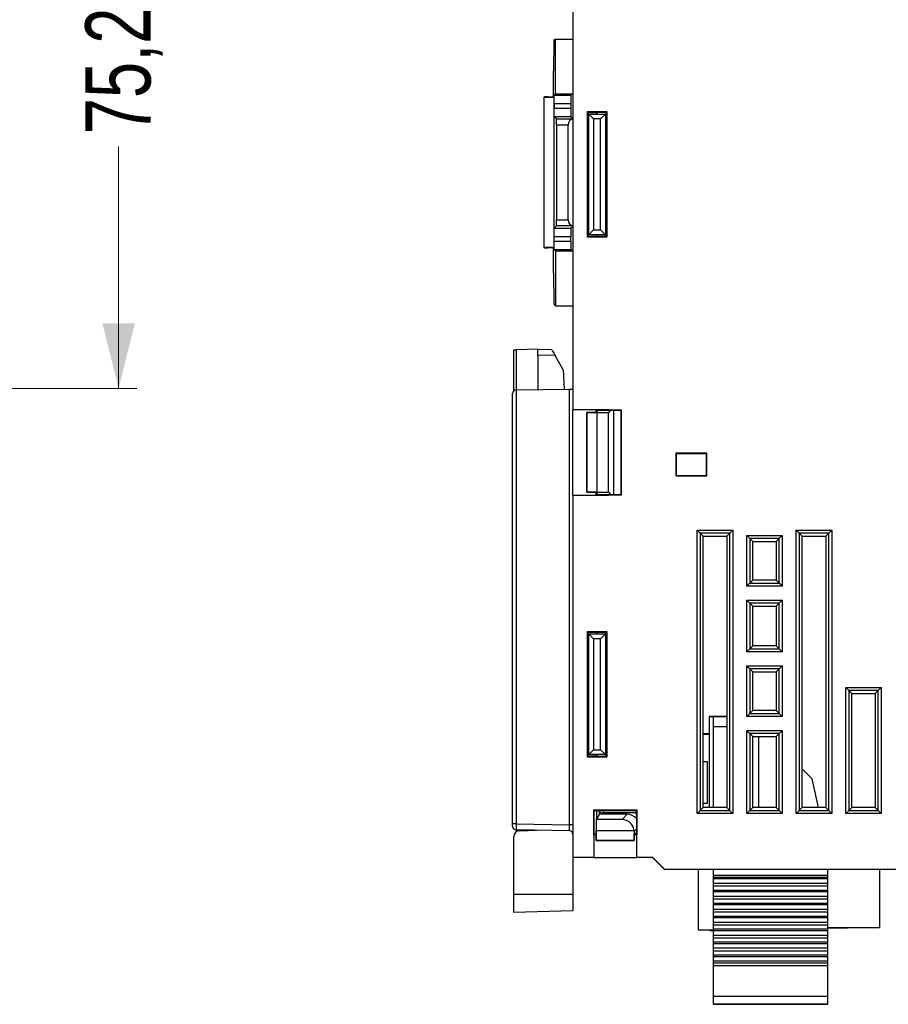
# Model space of a CAD drawing. Header units: millimetres. Extents: x 0 to 840, y 0 to 594.
# Tile 67 of 77: x 437 to 509, y 257 to 338. Entities that reach past the tile are written whole.
import ezdxf

# ---------------------------------------------------------------- set-up
doc = ezdxf.new("R2010")
doc.units = ezdxf.units.MM
doc.header["$LTSCALE"] = 2
doc.linetypes.add('SLD-Solid', pattern=[0])
doc.styles.add('SLDTEXTSTYLE2', font='ARIALN.TTF', dxfattribs={"width": 0.87})
doc.dimstyles.new('SLDDIMSTYLE0', dxfattribs={"dimtxt": 5.4, "dimasz": 5.4, "dimexe": 0, "dimexo": 0.0625, "dimgap": 1.35, "dimtad": 0, "dimdec": 1, "dimrnd": 1e-09, "dimzin": 12, "dimdsep": 46, "dimtxsty": 'SLDTEXTSTYLE2', "dimsah": 1, "dimcen": 0.09, "dimadec": 0, "dimazin": 3, "dimtfac": 1, "dimtdec": 3, "dimtofl": 0, "dimtmove": 0, "dimatfit": 3, "dimfxl": 1, "dimfrac": 2, "dimtolj": 1, "dimtzin": 12, "dimarcsym": 0})

# ---------------------------------------------------------------- blocks, each defined once
blk = doc.blocks.new('_D_4')
at = {"color": 1, "linetype": 'SLD-Solid', "lineweight": 18}
for p, q in [((406.657, 382.693), (446.889, 382.693)), ((445.389, 382.693), (445.389, 362.678)), ((441.189, 358.622), (441.189, 360.143)), ((441.189, 360.143), (449.589, 360.143)), ((449.589, 360.143), (449.589, 358.622)), ((441.189, 343.397), (441.189, 341.875)), ((449.589, 341.875), (449.589, 343.397)), ((441.189, 341.875), (449.589, 341.875)), ((445.389, 307.483), (445.389, 327.498)), ((418.528, 307.483), (446.889, 307.483))]:
    blk.add_line(p, q, dxfattribs=at)
for points in [[(445.389, 382.693), (444.039, 377.293), (446.739, 377.293)], [(445.389, 307.483), (446.739, 312.883), (444.039, 312.883)]]:
    blk.add_solid(points, dxfattribs=at)
at = {"color": 1, "linetype": 'SLD-Solid', "lineweight": 18, "char_height": 5.4, "attachment_point": 1, "rotation": 90, "style": 'SLDTEXTSTYLE2'}
for s, insert in [('2,961', (442.628, 343.397)), ('75,2', (442.628, 328.511))]:
    blk.add_mtext(s, dxfattribs=dict(at, insert=insert))

msp = doc.modelspace()

# ---------------------------------------------------------------- linework, layer by layer
at = {"color": 7, "linetype": 'SLD-Solid', "lineweight": 25}
for p, q in [((482.984, 344.654), (482.984, 305.732)), ((481.54, 336.383), (481.415, 336.258)), ((481.54, 331.857), (481.54, 336.383)), ((481.54, 336.383), (482.984, 336.383)), ((481.415, 336.258), (481.371, 333.714)), ((481.371, 331.607), (481.371, 333.714)), ((480.599, 331.581), (480.62, 331.602)), ((480.599, 319.133), (480.599, 331.581)), ((480.599, 331.581), (481.397, 331.581)), ((480.92, 331.607), (481.371, 331.607)), ((481.397, 331.581), (481.371, 331.607)), ((481.397, 331.581), (481.397, 319.133)), ((481.423, 331.028), (481.436, 331.752)), ((481.54, 331.857), (481.436, 331.752)), ((481.436, 331.752), (482.82, 331.752)), ((481.54, 331.857), (482.925, 331.857)), ((482.82, 331.752), (482.808, 331.028)), ((482.925, 331.857), (482.82, 331.752)), ((482.925, 331.857), (482.984, 331.857)), ((481.423, 331.028), (481.423, 330.674)), ((482.808, 331.028), (481.423, 331.028)), ((481.436, 329.962), (481.423, 330.674)), ((481.423, 330.674), (482.808, 330.674)), ((482.808, 331.028), (482.808, 330.674)), ((482.808, 330.674), (482.821, 329.962)), ((481.624, 329.773), (481.436, 329.962)), ((482.821, 329.962), (481.436, 329.962)), ((482.984, 329.798), (482.821, 329.962)), ((484.201, 330.381), (485.778, 330.382)), ((484.201, 320.005), (484.201, 330.381)), ((484.201, 330.381), (484.234, 330.343)), ((484.234, 320.043), (484.234, 330.343)), ((484.234, 330.343), (485.734, 330.343)), ((484.279, 320.193), (484.279, 330.193)), ((484.279, 330.193), (484.288, 330.185)), ((484.279, 330.193), (484.927, 330.193)), ((484.288, 320.201), (484.288, 330.185)), ((484.288, 330.185), (484.691, 329.781)), ((484.288, 330.185), (485.671, 330.185)), ((485.017, 330.343), (484.927, 330.193)), ((484.927, 330.343), (484.927, 330.193)), ((485.671, 330.185), (485.268, 329.781)), ((485.734, 330.247), (485.671, 330.185)), ((485.671, 330.185), (485.671, 320.201)), ((485.778, 330.382), (485.734, 330.343)), ((485.734, 330.343), (485.734, 320.043)), ((485.778, 330.382), (485.778, 320.004)), ((481.633, 329.273), (481.633, 321.441)), ((482.599, 329.273), (481.633, 329.273)), ((482.599, 321.441), (482.599, 329.273)), ((484.691, 329.781), (484.691, 320.605)), ((485.268, 329.781), (484.691, 329.781)), ((485.268, 320.605), (485.268, 329.781)), ((481.624, 320.941), (481.436, 320.752)), ((481.633, 321.441), (482.599, 321.441)), ((482.82, 320.752), (482.984, 320.916)), ((481.423, 320.028), (481.436, 320.752)), ((481.423, 319.674), (481.423, 320.028)), ((482.808, 320.028), (481.423, 320.028)), ((481.436, 320.752), (482.82, 320.752)), ((482.82, 320.752), (482.808, 320.028)), ((482.808, 319.674), (482.808, 320.028)), ((484.201, 320.005), (484.234, 320.043)), ((485.734, 320.043), (484.234, 320.043)), ((484.279, 320.193), (484.288, 320.201)), ((484.927, 320.193), (484.279, 320.193)), ((484.691, 320.605), (484.288, 320.201)), ((485.671, 320.201), (484.288, 320.201)), ((484.691, 320.605), (485.268, 320.605)), ((484.927, 320.193), (485.017, 320.043)), ((484.927, 320.193), (484.927, 320.043)), ((485.268, 320.605), (485.671, 320.201)), ((485.734, 320.139), (485.671, 320.201)), ((485.778, 320.004), (485.734, 320.043)), ((481.436, 318.962), (481.423, 319.674)), ((481.423, 319.674), (482.808, 319.674)), ((482.808, 319.674), (482.821, 318.962)), ((485.778, 320.004), (484.201, 320.005)), ((481.397, 319.133), (480.599, 319.133)), ((480.599, 319.133), (480.62, 319.112)), ((481.371, 319.107), (480.92, 319.107)), ((481.397, 319.133), (481.371, 319.107)), ((481.371, 317.045), (481.371, 319.107)), ((481.54, 318.857), (481.436, 318.962)), ((482.821, 318.962), (481.436, 318.962)), ((481.54, 318.857), (481.54, 314.331)), ((481.54, 318.857), (482.925, 318.857)), ((482.925, 318.857), (482.821, 318.962)), ((482.925, 318.857), (482.984, 318.857)), ((481.371, 317.045), (481.415, 314.457)), ((481.415, 314.457), (481.54, 314.331)), ((481.54, 314.331), (482.984, 314.331)), ((478.084, 307.284), (478.084, 310.676)), ((480.084, 310.746), (478.279, 310.683)), ((480.084, 310.746), (481.212, 310.716)), ((480.084, 310.246), (480.084, 310.746)), ((480.084, 310.246), (480.084, 307.392)), ((481.505, 310.209), (480.084, 310.246)), ((482.183, 309.035), (481.505, 310.209)), ((482.183, 309.035), (482.267, 307.43)), ((477.984, 271.475), (477.984, 307.061)), ((478.279, 307.361), (482.689, 307.438)), ((478.279, 307.361), (478.279, 271.475)), ((482.689, 271.398), (482.689, 307.438)), ((485.94, 305.732), (482.984, 305.732)), ((482.984, 305.732), (482.984, 305.718)), ((485.927, 305.718), (482.984, 305.718)), ((482.984, 298.668), (482.984, 305.718)), ((484.929, 305.486), (484.134, 305.486)), ((484.135, 305.486), (484.134, 305.486)), ((484.134, 305.486), (484.134, 298.9)), ((484.135, 298.9), (484.135, 305.486)), ((484.135, 305.486), (484.968, 305.483)), ((484.912, 305.718), (485.927, 305.718)), ((484.912, 305.486), (484.912, 305.718)), ((484.929, 305.486), (484.929, 305.493)), ((484.934, 305.5), (485.049, 305.693)), ((484.934, 305.693), (486.934, 305.693)), ((484.968, 305.483), (484.968, 298.903)), ((485.918, 305.483), (484.968, 305.483)), ((485.918, 305.483), (486.127, 305.693)), ((485.918, 298.903), (485.918, 305.483)), ((485.927, 305.718), (485.94, 305.732)), ((485.94, 305.732), (486.978, 305.732)), ((486.351, 305.693), (486.351, 298.693)), ((486.934, 305.693), (486.934, 298.693)), ((486.978, 305.732), (486.978, 298.654)), ((494.072, 302.131), (491.496, 302.131)), ((491.496, 302.131), (491.496, 300.255)), ((491.534, 302.093), (491.496, 302.131)), ((494.033, 302.092), (494.072, 302.131)), ((494.072, 300.255), (494.072, 302.131)), ((494.033, 302.092), (491.534, 302.093)), ((491.534, 302.093), (491.534, 302.08)), ((491.555, 301.78), (491.538, 301.831)), ((491.56, 300.905), (491.56, 301.481)), ((494.007, 301.48), (494.007, 300.906)), ((494.029, 301.831), (494.012, 301.78)), ((494.033, 302.08), (494.033, 302.092)), ((491.555, 300.606), (491.538, 300.555)), ((494.029, 300.555), (494.012, 300.606)), ((491.534, 300.293), (491.496, 300.255)), ((491.496, 300.255), (494.072, 300.255)), ((491.534, 300.306), (491.534, 300.293)), ((491.534, 300.293), (494.033, 300.293)), ((494.033, 300.293), (494.033, 300.306)), ((494.033, 300.293), (494.072, 300.255)), ((484.134, 298.9), (484.929, 298.9)), ((484.135, 298.9), (484.134, 298.9)), ((484.968, 298.903), (484.135, 298.9)), ((484.912, 298.668), (484.912, 298.9)), ((484.929, 298.893), (484.929, 298.9)), ((485.049, 298.693), (484.934, 298.886)), ((484.968, 298.903), (485.918, 298.903)), ((485.918, 298.903), (486.127, 298.693)), ((482.984, 298.668), (485.927, 298.668)), ((482.984, 298.668), (482.984, 298.654)), ((482.984, 298.654), (482.984, 268.693)), ((482.984, 298.654), (485.94, 298.654)), ((485.927, 298.668), (484.912, 298.668)), ((486.934, 298.693), (484.934, 298.693)), ((485.927, 298.668), (485.94, 298.654)), ((486.978, 298.654), (485.94, 298.654)), ((493.263, 295.764), (496.205, 295.764)), ((493.263, 272.322), (493.263, 295.764)), ((496.205, 295.764), (496.205, 272.322)), ((501.463, 295.764), (504.405, 295.764)), ((501.463, 272.322), (501.463, 295.764)), ((504.405, 295.764), (504.405, 272.322)), ((493.511, 295.516), (493.511, 272.57)), ((495.957, 295.516), (493.511, 295.516)), ((493.757, 295.269), (493.511, 295.516)), ((493.757, 295.269), (495.71, 295.269)), ((493.757, 272.817), (493.757, 295.269)), ((495.71, 295.269), (495.957, 295.516)), ((495.71, 295.269), (495.71, 272.817)), ((495.957, 272.57), (495.957, 295.516)), ((497.363, 295.339), (500.305, 295.339)), ((497.363, 291.147), (497.363, 295.339)), ((497.611, 295.091), (497.611, 291.395)), ((500.057, 295.091), (497.611, 295.091)), ((497.859, 294.843), (497.611, 295.091)), ((497.859, 291.643), (497.859, 294.843)), ((497.859, 294.843), (499.808, 294.842)), ((499.808, 294.842), (500.057, 295.091)), ((499.808, 294.842), (499.808, 291.644)), ((500.057, 291.395), (500.057, 295.091)), ((500.305, 295.339), (500.305, 291.147)), ((501.711, 295.516), (501.711, 272.57)), ((504.157, 295.516), (501.711, 295.516)), ((501.96, 295.267), (501.711, 295.516)), ((501.96, 295.267), (503.907, 295.266)), ((501.96, 272.819), (501.96, 295.267)), ((503.907, 295.266), (504.157, 295.516)), ((503.907, 295.266), (503.907, 272.82)), ((504.157, 272.57), (504.157, 295.516)), ((497.859, 291.643), (497.611, 291.395)), ((499.808, 291.644), (497.859, 291.643)), ((499.808, 291.644), (500.057, 291.395)), ((500.305, 291.147), (497.363, 291.147)), ((497.611, 291.395), (500.057, 291.395)), ((497.363, 285.697), (497.363, 289.989)), ((497.363, 289.989), (500.305, 289.989)), ((500.305, 289.989), (500.305, 285.697)), ((497.611, 289.741), (497.611, 285.945)), ((500.057, 289.741), (497.611, 289.741)), ((497.859, 289.493), (497.611, 289.741)), ((497.859, 289.493), (499.808, 289.492)), ((497.859, 286.193), (497.859, 289.493)), ((499.808, 289.492), (500.057, 289.741)), ((499.808, 289.492), (499.808, 286.194)), ((500.057, 285.945), (500.057, 289.741)), ((484.201, 287.381), (485.778, 287.382)), ((484.201, 277.005), (484.201, 287.381)), ((484.201, 287.381), (484.234, 287.343)), ((484.234, 277.043), (484.234, 287.343)), ((484.234, 287.343), (485.734, 287.343)), ((484.279, 277.193), (484.279, 287.193)), ((484.279, 287.193), (484.288, 287.185)), ((484.279, 287.193), (484.929, 287.193)), ((484.288, 277.201), (484.288, 287.185)), ((484.691, 286.781), (484.288, 287.185)), ((484.288, 287.185), (485.671, 287.185)), ((484.691, 286.781), (484.691, 277.605)), ((485.268, 286.781), (484.691, 286.781)), ((485.019, 287.343), (484.929, 287.193)), ((484.929, 287.343), (484.929, 287.193)), ((485.671, 287.185), (485.268, 286.781)), ((485.268, 277.605), (485.268, 286.781)), ((485.734, 287.247), (485.671, 287.185)), ((485.671, 287.185), (485.671, 277.201)), ((485.778, 287.382), (485.734, 287.343)), ((485.734, 287.343), (485.734, 277.043)), ((485.778, 287.382), (485.778, 277.004)), ((497.859, 286.193), (497.611, 285.945)), ((497.611, 285.945), (500.057, 285.945)), ((499.808, 286.194), (497.859, 286.193)), ((499.808, 286.194), (500.057, 285.945)), ((500.305, 285.697), (497.363, 285.697)), ((497.363, 284.539), (500.305, 284.539)), ((497.363, 280.347), (497.363, 284.539)), ((497.611, 284.291), (497.611, 280.595)), ((500.057, 284.291), (497.611, 284.291)), ((497.859, 284.043), (497.611, 284.291)), ((499.808, 284.042), (500.057, 284.291)), ((500.057, 280.595), (500.057, 284.291)), ((500.305, 284.539), (500.305, 280.347)), ((497.859, 280.843), (497.859, 284.043)), ((497.859, 284.043), (499.808, 284.042)), ((499.808, 284.042), (499.808, 280.844)), ((505.563, 282.764), (508.505, 282.764)), ((505.563, 272.322), (505.563, 282.764)), ((508.505, 282.764), (508.505, 272.322)), ((508.257, 282.516), (505.811, 282.516)), ((505.811, 282.516), (505.811, 272.57)), ((506.061, 282.265), (505.811, 282.516)), ((506.061, 282.265), (508.006, 282.265)), ((506.061, 272.821), (506.061, 282.265)), ((508.006, 282.265), (508.257, 282.516)), ((508.006, 282.265), (508.006, 272.821)), ((508.257, 272.57), (508.257, 282.516)), ((494.256, 280.36), (494.256, 272.817)), ((495.204, 280.36), (494.256, 280.36)), ((495.71, 280.343), (494.605, 280.343)), ((495.204, 280.36), (495.71, 280.36)), ((495.204, 280.36), (495.71, 280.36)), ((495.204, 280.36), (495.204, 280.343)), ((495.71, 280.36), (495.386, 280.36)), ((500.305, 280.347), (497.363, 280.347)), ((497.859, 280.843), (497.611, 280.595)), ((497.611, 280.595), (500.057, 280.595)), ((499.808, 280.844), (497.859, 280.843)), ((499.808, 280.844), (500.057, 280.595)), ((494.605, 272.817), (494.605, 279.518)), ((494.256, 278.912), (493.757, 278.912)), ((494.256, 278.869), (493.757, 278.869)), ((497.363, 279.189), (500.305, 279.189)), ((497.363, 272.322), (497.363, 279.189)), ((500.057, 278.941), (497.611, 278.941)), ((497.611, 278.941), (497.611, 272.57)), ((497.859, 278.693), (497.611, 278.941)), ((497.859, 278.693), (499.808, 278.692)), ((497.859, 272.818), (497.859, 278.693)), ((498.349, 278.693), (498.349, 272.818)), ((499.808, 278.692), (500.057, 278.941)), ((499.808, 278.692), (499.808, 272.819)), ((500.057, 272.57), (500.057, 278.941)), ((500.305, 279.189), (500.305, 272.322)), ((484.201, 277.005), (484.234, 277.043)), ((485.778, 277.004), (484.201, 277.005)), ((485.734, 277.043), (484.234, 277.043)), ((484.279, 277.193), (484.288, 277.201)), ((484.929, 277.193), (484.279, 277.193)), ((484.691, 277.605), (484.288, 277.201)), ((485.671, 277.201), (484.288, 277.201)), ((484.691, 277.605), (485.268, 277.605)), ((484.929, 277.193), (485.019, 277.043)), ((484.929, 277.193), (484.929, 277.043)), ((485.671, 277.201), (485.268, 277.605)), ((485.734, 277.139), (485.671, 277.201)), ((485.778, 277.004), (485.734, 277.043)), ((493.757, 276.625), (494.088, 276.625)), ((494.088, 276.625), (494.088, 273.15)), ((501.96, 276.034), (502.726, 275.267)), ((502.762, 275.201), (503.268, 272.82)), ((493.757, 272.817), (493.511, 272.57)), ((493.757, 273.192), (494.088, 273.192)), ((494.088, 273.15), (493.757, 273.15)), ((495.71, 272.817), (493.757, 272.817)), ((495.71, 272.817), (495.957, 272.57)), ((497.859, 272.818), (497.611, 272.57)), ((499.808, 272.819), (497.859, 272.818)), ((499.808, 272.819), (500.057, 272.57)), ((501.96, 272.819), (501.711, 272.57)), ((503.907, 272.82), (501.96, 272.819)), ((503.907, 272.82), (504.157, 272.57)), ((506.061, 272.821), (505.811, 272.57)), ((508.006, 272.821), (506.061, 272.821)), ((508.006, 272.821), (508.257, 272.57)), ((484.701, 272.631), (488.278, 272.632)), ((484.701, 270.554), (484.701, 272.631)), ((484.701, 272.631), (484.734, 272.593)), ((484.734, 270.593), (484.734, 272.593)), ((484.734, 272.593), (488.234, 272.593)), ((484.929, 272.593), (484.929, 271.843)), ((484.929, 271.843), (485.182, 272.265)), ((485.182, 272.265), (485.183, 272.517)), ((485.483, 272.393), (485.483, 272.267)), ((488.195, 272.393), (485.483, 272.393)), ((485.483, 272.393), (485.483, 272.393)), ((487.482, 272.267), (485.483, 272.267)), ((487.049, 271.833), (487.482, 272.267)), ((488.213, 272.593), (488.195, 272.431)), ((488.195, 272.431), (488.195, 272.389)), ((488.278, 272.632), (488.234, 272.593)), ((488.234, 272.593), (488.234, 270.593)), ((488.278, 272.632), (488.278, 271.593)), ((496.205, 272.322), (493.263, 272.322)), ((493.511, 272.57), (495.957, 272.57)), ((500.305, 272.322), (497.363, 272.322)), ((497.611, 272.57), (500.057, 272.57)), ((504.405, 272.322), (501.463, 272.322)), ((501.711, 272.57), (504.157, 272.57)), ((508.505, 272.322), (505.563, 272.322)), ((505.811, 272.57), (508.257, 272.57)), ((477.984, 271.275), (477.984, 271.475)), ((478.279, 271.475), (477.984, 271.475)), ((478.279, 271.475), (482.689, 271.398)), ((482.984, 271.398), (482.689, 271.398)), ((484.909, 271.843), (484.909, 270.642)), ((484.919, 271.833), (484.909, 271.843)), ((484.929, 271.843), (484.909, 271.843)), ((484.919, 271.833), (484.919, 270.934)), ((487.049, 271.833), (484.919, 271.833)), ((488.263, 271.58), (488.278, 271.593)), ((488.265, 271.58), (488.263, 271.58)), ((488.263, 271.58), (488.263, 270.567)), ((488.265, 271.58), (488.278, 271.593)), ((488.265, 268.693), (488.265, 271.58)), ((488.278, 268.693), (488.278, 271.593)), ((478.084, 265.648), (478.084, 270.409)), ((482.689, 270.898), (478.279, 270.975)), ((478.571, 270.908), (479.984, 270.945)), ((484.701, 270.554), (484.734, 270.593)), ((484.701, 270.554), (484.714, 270.568)), ((484.701, 270.554), (484.701, 268.693)), ((484.915, 270.568), (484.714, 270.568)), ((484.714, 270.568), (484.714, 268.693)), ((484.915, 270.593), (484.734, 270.593)), ((484.915, 270.642), (484.909, 270.642)), ((484.915, 270.642), (484.915, 270.1)), ((484.916, 270.1), (484.919, 270.934)), ((484.919, 270.934), (488.044, 270.934)), ((488.049, 270.833), (488.052, 270.1)), ((488.059, 270.642), (488.052, 270.642)), ((488.052, 270.1), (488.052, 270.642)), ((488.234, 270.593), (488.052, 270.593)), ((488.263, 270.567), (488.052, 270.567)), ((488.234, 270.747), (488.059, 270.642)), ((488.234, 270.642), (488.059, 270.642)), ((488.263, 270.567), (488.234, 270.593)), ((484.916, 270.1), (484.915, 270.1)), ((484.915, 270.1), (488.052, 270.1)), ((488.052, 270.1), (484.916, 270.1)), ((488.052, 270.1), (488.052, 270.1)), ((484.701, 268.693), (482.984, 268.693)), ((482.984, 268.693), (482.984, 265.648)), ((484.714, 268.693), (484.701, 268.693)), ((484.714, 268.693), (488.265, 268.693)), ((488.278, 268.693), (488.265, 268.693)), ((489.584, 268.693), (488.278, 268.693)), ((489.574, 268.693), (490.574, 267.693)), ((489.584, 268.693), (490.584, 267.693)), ((490.574, 267.693), (490.584, 267.693)), ((556.446, 267.693), (490.584, 267.693)), ((493.377, 262.691), (493.377, 267.693)), ((494.605, 267.204), (494.605, 267.693)), ((504.088, 267.204), (494.605, 267.204)), ((494.605, 267.049), (494.605, 267.204)), ((504.088, 267.204), (504.088, 267.693)), ((504.088, 267.049), (504.088, 267.204)), ((508.351, 267.693), (508.351, 262.891)), ((504.088, 267.049), (494.605, 267.049)), ((494.605, 266.923), (494.605, 267.049)), ((504.088, 266.923), (494.605, 266.923)), ((494.605, 266.577), (494.605, 266.923)), ((494.605, 266.577), (504.088, 266.577)), ((494.605, 266.322), (494.605, 266.577)), ((504.088, 266.322), (494.605, 266.322)), ((494.605, 265.976), (494.605, 266.322)), ((504.088, 266.923), (504.088, 267.049)), ((504.088, 266.577), (504.088, 266.923)), ((504.088, 266.322), (504.088, 266.577)), ((504.088, 265.976), (504.088, 266.322)), ((482.984, 265.648), (478.084, 265.648)), ((478.084, 264.148), (478.084, 265.648)), ((482.984, 265.648), (482.984, 264.276)), ((504.088, 265.976), (494.605, 265.976)), ((494.605, 265.85), (494.605, 265.976)), ((504.088, 265.85), (494.605, 265.85)), ((494.605, 265.504), (494.605, 265.85)), ((494.605, 265.504), (504.088, 265.504)), ((494.605, 265.249), (494.605, 265.504)), ((504.088, 265.85), (504.088, 265.976)), ((504.088, 265.504), (504.088, 265.85)), ((504.088, 265.249), (504.088, 265.504)), ((504.088, 265.249), (494.605, 265.249)), ((494.605, 264.903), (494.605, 265.249)), ((504.088, 264.903), (494.605, 264.903)), ((494.605, 264.777), (494.605, 264.903)), ((504.088, 264.777), (494.605, 264.777)), ((494.605, 264.43), (494.605, 264.777)), ((504.088, 264.903), (504.088, 265.249)), ((504.088, 264.777), (504.088, 264.903)), ((504.088, 264.43), (504.088, 264.777)), ((482.984, 264.276), (478.084, 264.148)), ((494.605, 264.43), (504.088, 264.43)), ((494.605, 264.176), (494.605, 264.43)), ((504.088, 264.176), (494.605, 264.176)), ((504.088, 264.176), (504.088, 264.43)), ((504.088, 263.829), (504.088, 264.176)), ((504.088, 263.829), (494.605, 263.829)), ((494.605, 263.703), (494.605, 263.829)), ((504.088, 263.703), (494.605, 263.703)), ((494.605, 263.357), (494.605, 263.703)), ((494.605, 263.357), (504.088, 263.357)), ((494.605, 263.102), (494.605, 263.357)), ((504.088, 263.102), (494.605, 263.102)), ((494.605, 262.756), (494.605, 263.102)), ((504.088, 263.703), (504.088, 263.829)), ((504.088, 263.357), (504.088, 263.703)), ((504.088, 263.102), (504.088, 263.357)), ((504.088, 262.756), (504.088, 263.102)), ((494.605, 262.691), (493.377, 262.691)), ((494.341, 262.641), (494.341, 262.691)), ((494.605, 262.641), (494.341, 262.641)), ((504.088, 262.756), (494.605, 262.756)), ((494.605, 262.63), (494.605, 262.756)), ((504.088, 262.63), (494.605, 262.63)), ((494.605, 262.284), (494.605, 262.63)), ((494.605, 262.284), (504.088, 262.284)), ((494.605, 262.029), (494.605, 262.284)), ((508.351, 262.891), (504.088, 262.891)), ((505.666, 262.841), (504.088, 262.841)), ((504.088, 262.63), (504.088, 262.756)), ((504.088, 262.284), (504.088, 262.63)), ((504.088, 262.029), (504.088, 262.284)), ((505.715, 262.891), (505.666, 262.841)), ((504.088, 262.029), (494.605, 262.029)), ((494.605, 261.683), (494.605, 262.029)), ((504.088, 261.683), (494.605, 261.683)), ((494.605, 261.557), (494.605, 261.683)), ((504.088, 261.557), (494.605, 261.557)), ((494.605, 261.211), (494.605, 261.557)), ((504.088, 261.683), (504.088, 262.029)), ((504.088, 261.557), (504.088, 261.683)), ((504.088, 261.211), (504.088, 261.557)), ((494.605, 261.211), (504.088, 261.211)), ((494.605, 260.956), (494.605, 261.211)), ((504.088, 260.956), (494.605, 260.956)), ((494.605, 260.61), (494.605, 260.956)), ((504.088, 260.61), (494.605, 260.61)), ((494.605, 260.484), (494.605, 260.61)), ((504.088, 260.956), (504.088, 261.211)), ((504.088, 260.61), (504.088, 260.956)), ((504.088, 260.484), (504.088, 260.61)), ((504.088, 260.484), (494.605, 260.484)), ((494.605, 260.138), (494.605, 260.484)), ((494.605, 260.138), (504.088, 260.138)), ((494.605, 259.943), (494.605, 260.138)), ((504.088, 259.943), (494.605, 259.943)), ((494.605, 259.724), (494.605, 259.943)), ((504.088, 260.138), (504.088, 260.484)), ((504.088, 259.943), (504.088, 260.138)), ((504.088, 259.724), (504.088, 259.943)), ((504.088, 259.724), (494.605, 259.724)), ((494.605, 257.207), (494.605, 259.724)), ((504.088, 257.207), (504.088, 259.724)), ((504.088, 257.207), (494.605, 257.207)), ((494.605, 256.554), (494.605, 257.207)), ((494.605, 256.554), (504.088, 256.554)), ((504.088, 256.554), (494.605, 256.554)), ((504.088, 256.554), (504.088, 257.207))]:
    msp.add_line(p, q, dxfattribs=at)
at = {"color": 8, "linetype": 'SLD-Solid', "lineweight": 25}
for p, q in [((481.624, 329.773), (482.984, 329.773)), ((482.984, 320.941), (481.624, 320.941)), ((478.279, 310.683), (478.279, 307.361)), ((494.605, 279.518), (495.71, 279.518)), ((485.183, 272.517), (485.183, 272.593)), ((485.483, 272.593), (485.483, 272.393)), ((478.279, 270.975), (478.279, 270.805)), ((488.234, 271.018), (488.049, 270.833))]:
    msp.add_line(p, q, dxfattribs=at)
at = {"color": 7, "linetype": 'SLD-Solid', "lineweight": 25, "flags": 128}
for points in [[(478.084, 310.676), (478.088, 310.676), (478.099, 310.676), (478.117, 310.677), (478.141, 310.678), (478.17, 310.679), (478.204, 310.68), (478.24, 310.681), (478.279, 310.683)], [(481.212, 310.716), (481.218, 310.706), (481.235, 310.677), (481.262, 310.631), (481.298, 310.567), (481.343, 310.491), (481.393, 310.403), (481.448, 310.308), (481.505, 310.209)], [(482.689, 307.438), (482.747, 307.439), (482.802, 307.44), (482.853, 307.441), (482.898, 307.441), (482.934, 307.442), (482.962, 307.443), (482.978, 307.443), (482.984, 307.443)], [(493.511, 295.516), (493.501, 295.526), (493.484, 295.543), (493.459, 295.567), (493.428, 295.599), (493.392, 295.635), (493.351, 295.676), (493.308, 295.719), (493.263, 295.764)], [(496.205, 295.764), (496.16, 295.719), (496.117, 295.676), (496.076, 295.635), (496.039, 295.599), (496.008, 295.567), (495.984, 295.543), (495.966, 295.526), (495.957, 295.516)], [(501.711, 295.516), (501.701, 295.526), (501.684, 295.543), (501.659, 295.567), (501.628, 295.599), (501.592, 295.635), (501.551, 295.676), (501.508, 295.719), (501.463, 295.764)], [(504.157, 295.516), (504.166, 295.526), (504.184, 295.543), (504.208, 295.567), (504.239, 295.599), (504.276, 295.635), (504.317, 295.676), (504.36, 295.719), (504.405, 295.764)], [(497.611, 295.091), (497.601, 295.101), (497.584, 295.118), (497.559, 295.142), (497.528, 295.174), (497.492, 295.21), (497.451, 295.251), (497.408, 295.294), (497.363, 295.339)], [(500.057, 295.091), (500.066, 295.101), (500.084, 295.118), (500.108, 295.142), (500.139, 295.174), (500.176, 295.21), (500.217, 295.251), (500.26, 295.294), (500.305, 295.339)], [(497.363, 291.147), (497.408, 291.192), (497.451, 291.235), (497.492, 291.276), (497.528, 291.312), (497.559, 291.343), (497.584, 291.368), (497.601, 291.385), (497.611, 291.395)], [(500.305, 291.147), (500.26, 291.192), (500.217, 291.235), (500.176, 291.276), (500.139, 291.312), (500.108, 291.343), (500.084, 291.368), (500.066, 291.385), (500.057, 291.395)], [(497.363, 289.989), (497.408, 289.944), (497.451, 289.901), (497.492, 289.86), (497.528, 289.824), (497.559, 289.792), (497.584, 289.768), (497.601, 289.751), (497.611, 289.741)], [(500.305, 289.989), (500.26, 289.944), (500.217, 289.901), (500.176, 289.86), (500.139, 289.824), (500.108, 289.792), (500.084, 289.768), (500.066, 289.751), (500.057, 289.741)], [(497.611, 285.945), (497.601, 285.935), (497.584, 285.918), (497.559, 285.893), (497.528, 285.862), (497.492, 285.826), (497.451, 285.785), (497.408, 285.742), (497.363, 285.697)], [(500.057, 285.945), (500.066, 285.935), (500.084, 285.918), (500.108, 285.893), (500.139, 285.862), (500.176, 285.826), (500.217, 285.785), (500.26, 285.742), (500.305, 285.697)], [(497.611, 284.291), (497.601, 284.301), (497.584, 284.318), (497.559, 284.342), (497.528, 284.374), (497.492, 284.41), (497.451, 284.451), (497.408, 284.494), (497.363, 284.539)], [(500.057, 284.291), (500.066, 284.301), (500.084, 284.318), (500.108, 284.342), (500.139, 284.374), (500.176, 284.41), (500.217, 284.451), (500.26, 284.494), (500.305, 284.539)], [(505.811, 282.516), (505.801, 282.526), (505.784, 282.543), (505.759, 282.567), (505.728, 282.599), (505.692, 282.635), (505.651, 282.676), (505.608, 282.719), (505.563, 282.764)], [(508.257, 282.516), (508.266, 282.526), (508.284, 282.543), (508.308, 282.567), (508.339, 282.599), (508.376, 282.635), (508.417, 282.676), (508.46, 282.719), (508.505, 282.764)], [(495.204, 280.36), (494.803, 280.36), (494.504, 280.36), (494.318, 280.36), (494.256, 280.36), (494.318, 280.36), (494.504, 280.36), (494.803, 280.36), (495.204, 280.36)], [(494.605, 279.518), (494.605, 279.776), (494.605, 280.003), (494.605, 280.181), (494.605, 280.297), (494.605, 280.342), (494.605, 280.343)], [(495.71, 280.36), (495.516, 280.36), (495.386, 280.36), (495.516, 280.36), (495.71, 280.36)], [(497.363, 280.347), (497.408, 280.392), (497.451, 280.435), (497.492, 280.476), (497.528, 280.512), (497.559, 280.543), (497.584, 280.568), (497.601, 280.585), (497.611, 280.595)], [(500.305, 280.347), (500.26, 280.392), (500.217, 280.435), (500.176, 280.476), (500.139, 280.512), (500.108, 280.543), (500.084, 280.568), (500.066, 280.585), (500.057, 280.595)], [(497.611, 278.941), (497.601, 278.951), (497.584, 278.968), (497.559, 278.992), (497.528, 279.024), (497.492, 279.06), (497.451, 279.101), (497.408, 279.144), (497.363, 279.189)], [(500.057, 278.941), (500.066, 278.951), (500.084, 278.968), (500.108, 278.992), (500.139, 279.024), (500.176, 279.06), (500.217, 279.101), (500.26, 279.144), (500.305, 279.189)], [(488.223, 272.593), (488.195, 272.389), (488.234, 272.15)], [(493.511, 272.57), (493.501, 272.56), (493.484, 272.543), (493.459, 272.518), (493.428, 272.487), (493.392, 272.451), (493.351, 272.41), (493.308, 272.367), (493.263, 272.322)], [(496.205, 272.322), (496.16, 272.367), (496.117, 272.41), (496.076, 272.451), (496.039, 272.487), (496.008, 272.518), (495.984, 272.543), (495.966, 272.56), (495.957, 272.57)], [(497.363, 272.322), (497.408, 272.367), (497.451, 272.41), (497.492, 272.451), (497.528, 272.487), (497.559, 272.518), (497.584, 272.543), (497.601, 272.56), (497.611, 272.57)], [(500.305, 272.322), (500.26, 272.367), (500.217, 272.41), (500.176, 272.451), (500.139, 272.487), (500.108, 272.518), (500.084, 272.543), (500.066, 272.56), (500.057, 272.57)], [(501.463, 272.322), (501.508, 272.367), (501.551, 272.41), (501.592, 272.451), (501.628, 272.487), (501.659, 272.518), (501.684, 272.543), (501.701, 272.56), (501.711, 272.57)], [(504.405, 272.322), (504.36, 272.367), (504.317, 272.41), (504.276, 272.451), (504.239, 272.487), (504.208, 272.518), (504.184, 272.543), (504.166, 272.56), (504.157, 272.57)], [(505.563, 272.322), (505.608, 272.367), (505.651, 272.41), (505.692, 272.451), (505.728, 272.487), (505.759, 272.518), (505.784, 272.543), (505.801, 272.56), (505.811, 272.57)], [(508.505, 272.322), (508.46, 272.367), (508.417, 272.41), (508.376, 272.451), (508.339, 272.487), (508.308, 272.518), (508.284, 272.543), (508.266, 272.56), (508.257, 272.57)], [(494.605, 263.829), (494.605, 263.852), (494.605, 263.888), (494.605, 263.933), (494.605, 263.984), (494.605, 264.038), (494.605, 264.09), (494.605, 264.137), (494.605, 264.176)]]:
    msp.add_lwpolyline(points, dxfattribs=at)
at = {"color": 7, "linetype": 'SLD-Solid', "lineweight": 25}
for centre, radius, start, end in [((478.284, 307.061), 0.3, 91, 180), ((502.632, 275.173), 0.133, 11.99825, 45), ((502.632, 275.173), 0.133, 11.99825, 45), ((478.284, 271.275), 0.3, 180, 269), ((478.584, 270.409), 0.5, 91.5, 180), ((482.684, 270.598), 0.3, 0, 89)]:
    msp.add_arc(centre, radius, start, end, dxfattribs=at)
for centre, major_axis, ratio, start_param, end_param in [((480.92, 331.602), (0.3, 0), 0.017455, 1.570796, 3.124139), ((481.624, 329.273), (0, 0.5), 0.017455, 4.712389, 6.265732), ((482.991, 329.273), (0, 0.5), 0.784314, 0.017453, 1.570796), ((481.624, 321.441), (0, 0.5), 0.017455, 3.159046, 4.712389), ((482.991, 321.441), (0, 0.5), 0.784314, 1.570796, 3.124139), ((480.92, 319.112), (0.3, 0), 0.017455, 3.159046, 4.712389), ((491.539, 302.08), (0, 0.25), 0.017456, 1.570796, 3.089233), ((491.555, 301.481), (0, 0.3), 0.017457, 4.712387, 6.230824), ((494.013, 301.48), (0, 0.3), 0.017454, 0.052359, 1.570795), ((494.029, 302.08), (0, 0.25), 0.017454, 3.193953, 4.712389), ((491.539, 300.306), (0, 0.25), 0.017456, 0.05236, 1.570796), ((491.555, 300.905), (0, 0.3), 0.017457, 3.193954, 4.712391), ((494.013, 300.906), (0, 0.3), 0.017454, 1.570798, 3.089234), ((494.029, 300.306), (0, 0.25), 0.017454, 4.712389, 6.230825), ((485.482, 272.265), (0.3, 0), 0.006198, 1.568929, 3.137874), ((485.483, 272.517), (0.3, 0), 0.414213, 3.144753, 4.712931), ((487.478, 271.262), (0.387, 0.928), 0.993822, 5.823408, 6.67587), ((478.284, 271.475), (0.005, 0.5), 0.010469, 1.571028, 3.14152), ((482.684, 271.398), (-0.005, 0.5), 0.010462, 3.1413, 4.711792), ((487.049, 270.833), (0.707, 0.707), 0.999981, 5.598418, 7.068574), ((487.049, 270.833), (0.925, -0.381), 0.995588, 0.391973, 0.492594)]:
    msp.add_ellipse(centre, major_axis=major_axis, ratio=ratio, start_param=start_param, end_param=end_param, dxfattribs=at)

# ---------------------------------------------------------------- dimensions: what is measured, and where the dimension line sits
at = {"color": 1, "linetype": 'SLD-Solid', "lineweight": 18}
dim = msp.add_linear_dim(base=(445.389, 307.483), p1=(404.657, 382.693), p2=(416.528, 307.483), angle=90, dimstyle='SLDDIMSTYLE0', dxfattribs=at)
dim.commit()
dim.dimension.update_dxf_attribs({"geometry": '_D_4', "text_midpoint": (445.389, 345.088), "dimtype": 160})

doc.saveas('drawing.dxf')
